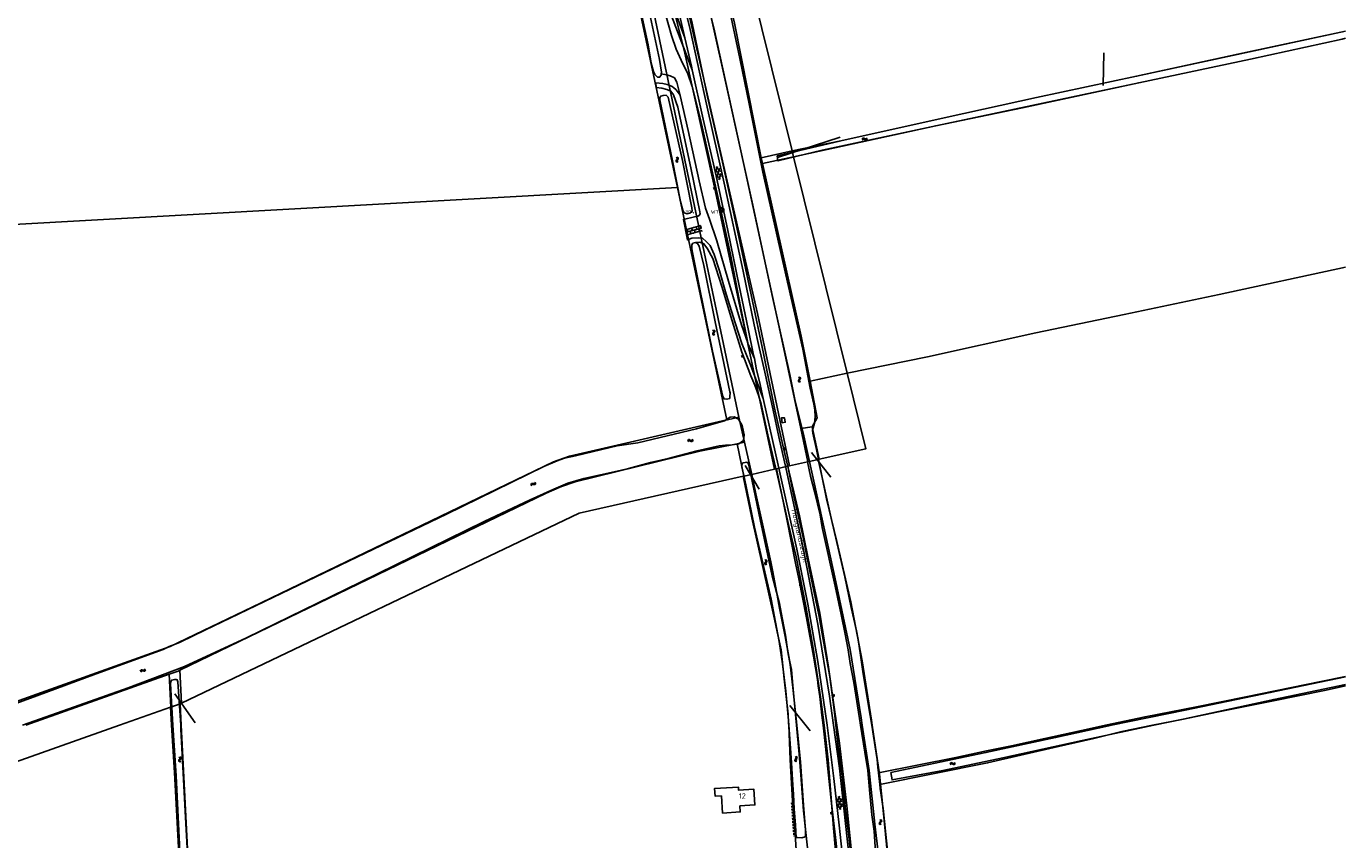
# Model space of a CAD drawing. Header units: metres. Extents: x 51973 to 58000, y 375000 to 380663.
# Tile 23 of 56: x 57387 to 58000, y 375947 to 376325. Entities that reach past the tile are written whole.
import ezdxf
from ezdxf.enums import TextEntityAlignment as Align

# ---------------------------------------------------------------- set-up
doc = ezdxf.new("R2010")
doc.units = ezdxf.units.M
doc.header["$LTSCALE"] = 0.1
doc.linetypes.add('LP', pattern=[14, 9, -5])
doc.layers.get('0').update_dxf_attribs({"linetype": 'CONTINUOUS'})
doc.layers.add('B-WA-OG-TOPOGRAFIE-G', color=253, linetype='CONTINUOUS')
doc.styles.add('ISOCP', font='ISOCP.shx', dxfattribs={"height": 1.8})

# ---------------------------------------------------------------- blocks, each defined once
blk = doc.blocks.new('S016')
at = {"color": 0, "linetype": 'Continuous'}
for points in [[(0.01, -0.38), (2.65, 1.15)], [(2.65, -1.15), (0.01, 0.38)], [(5.07, -1.15), (1.09, 1.15)], [(1.09, -1.15), (5.07, 1.15)], [(6.16, -0.38), (3.51, 1.15)], [(3.51, -1.15), (6.16, 0.37)]]:
    blk.add_lwpolyline(points, dxfattribs=at)
blk = doc.blocks.new('S05')
at = {"color": 0}
for p, q in [((0.08, 0.3), (0.38, 0.59)), ((0.11, -0.19), (0.41, 0.09)), ((0.38, 0.59), (0.68, 0.71)), ((0.41, 0.09), (0.71, 0.21)), ((0.68, 0.71), (1.01, 0.62)), ((0.71, 0.21), (1.02, 0.12)), ((1.01, 0.62), (1.33, 0.37)), ((1.02, 0.12), (1.36, -0.12)), ((1.33, 0.37), (1.66, 0.13)), ((1.66, 0.13), (1.97, 0.04)), ((1.97, 0.04), (2.28, 0.16)), ((2.28, 0.16), (2.58, 0.44)), ((1.36, -0.12), (1.68, -0.37)), ((1.68, -0.37), (2, -0.46)), ((2, -0.46), (2.31, -0.33)), ((2.31, -0.33), (2.61, -0.05))]:
    blk.add_line(p, q, dxfattribs=at)
blk = doc.blocks.new('S04')
at = {"color": 0}
for p, q in [((0, 0.5), (0.5, 0.5)), ((0, 0.25), (1, 0.25)), ((0, 0), (0.5, 0)), ((0, -0.25), (1, -0.25)), ((0, -0.5), (0.5, -0.5))]:
    blk.add_line(p, q, dxfattribs=at)
blk = doc.blocks.new('M01')
at = {"color": 0}
for radius in [1.05, 0.625]:
    blk.add_circle((0, 0), radius, dxfattribs=at)
blk = doc.blocks.new('BIJPIJL')
at = {"color": 0}
blk.add_line((0, 0), (1, 0), dxfattribs=at)
blk = doc.blocks.new('S024')
at = {"color": 0}
for p, q in [((0, 1.2), (6.7, 1.2)), ((0, 0), (6.7, 0)), ((0.2, 1.2), (0.2, 0)), ((1.25, 1.5), (1.25, 1.2)), ((1.25, 0), (1.25, -1.2)), ((2.3, 1.2), (2.3, 0)), ((3.35, 1.5), (3.35, 1.2)), ((3.35, 0), (3.35, -1.2)), ((4.4, 1.2), (4.4, 0)), ((5.45, 1.5), (5.45, 1.2)), ((5.45, 0), (5.45, -1.2)), ((6.5, 1.2), (6.5, 0)), ((0, -1.2), (6.7, -1.2)), ((0.2, -1.2), (0.2, -1.5)), ((2.3, -1.2), (2.3, -1.5)), ((4.4, -1.2), (4.4, -1.5)), ((6.5, -1.2), (6.5, -1.5))]:
    blk.add_line(p, q, dxfattribs=at)

msp = doc.modelspace()

# ---------------------------------------------------------------- linework, layer by layer
at = {"layer": 'B-WA-OG-TOPOGRAFIE-G'}
for points in [[(57535.225, 376891.882), (57538.24, 376883.36), (57603.75, 376635.38), (57661.03, 376410.47), (57667.55, 376382.86), (57717.931, 376143.206)], [(57535.225, 376891.882), (57538.995, 376883), (57546.072, 376859.954), (57555.298, 376830.615), (57568.38, 376793.076), (57571.967, 376786.061), (57573.074, 376783.956), (57574.001, 376781.766), (57574.707, 376779.622), (57575.241, 376777.429), (57587.971, 376728.253), (57616.358, 376616.441), (57662.021, 376433.442), (57692.535, 376313.692), (57706.633, 376250.038), (57734.592, 376118.988)], [(57633.437, 376613.416), (57638.04, 376594.84), (57706.36, 376324.07), (57720.33, 376260.55), (57737.98, 376179.2), (57746.8, 376137.98)], [(57658.12, 376608.17), (57742.69, 376266.94)], [(57646.21, 376605.61), (57648.27, 376597.37), (57715.9, 376326.16), (57728.42, 376263.68)], [(57644.657, 376571.473), (57648.399, 376554.719), (57653.706, 376532.095), (57660.646, 376505.09), (57664.313, 376488.353), (57671.979, 376460.911), (57678.048, 376437.28), (57685.077, 376412.794), (57692.59, 376380.829), (57703.677, 376335.144), (57714.158, 376288.61), (57724.2, 376242.999), (57733.826, 376198.261), (57741.672, 376162.962), (57744.117, 376150.675), (57747.853, 376135.844), (57754.525, 376105.687), (57762.542, 376068.798), (57769.646, 376035.276), (57774.77, 376003.554), (57775.31, 376000)], [(57647.668, 376510.164), (57650.274, 376499.59), (57662.227, 376452.727), (57669.803, 376422.985), (57678.162, 376390.584), (57687.096, 376356.77), (57695.292, 376323.323), (57702.931, 376288.574), (57711.178, 376251.829), (57719.951, 376210.942), (57722.672, 376198.088), (57725.129, 376186.097), (57727.462, 376175.537), (57729.998, 376164.142), (57733.995, 376146.457), (57736.637, 376134.075), (57739.92, 376118.956), (57747.827, 376082.237), (57754.733, 376046.982), (57760.124, 376013.574), (57762.02, 376000)], [(57649.861, 376509.918), (57688.666, 376356.994), (57726.658, 376191.296), (57741.556, 376120.551)], [(57696.345, 376304.612), (57686.628, 376329.604), (57682.083, 376344.445), (57676.024, 376363.41), (57669.926, 376381.707), (57667.341, 376389.5), (57665.654, 376392.193), (57663.85, 376393.767), (57661.367, 376393.914), (57658.553, 376393.803), (57657.785, 376397.491), (57660.525, 376397.835), (57662.035, 376398.352), (57662.944, 376399.386), (57663.292, 376400.984), (57663.351, 376403.902), (57661.287, 376412.803), (57650.917, 376453.525)], [(57652.341, 376453.441), (57660.966, 376420.183), (57666.775, 376399.361), (57668.102, 376394.235), (57669.877, 376389.185), (57675.726, 376370.106), (57683.751, 376345.054), (57687.954, 376332.764), (57692.93, 376319.426)], [(57729.353, 376151.886), (57727.585, 376159.713), (57726.167, 376165.229), (57725.173, 376170.364), (57724.855, 376172.004), (57722.369, 376184.237), (57718.142, 376204.225), (57712.927, 376229.837), (57707.467, 376255.262), (57701.452, 376281.566), (57696.345, 376304.612), (57695.97, 376306.302), (57692.93, 376319.426), (57690.906, 376328.162), (57686.936, 376344.916), (57680.526, 376370.422), (57673.083, 376398.55), (57666.742, 376422.237), (57663.227, 376435.897), (57661.824, 376441.887), (57659.768, 376450.173)], [(57662.227, 376452.727), (57669.803, 376422.985), (57678.162, 376390.584), (57687.096, 376356.77), (57695.292, 376323.323), (57702.931, 376288.574), (57711.178, 376251.829), (57719.951, 376210.942), (57722.672, 376198.088), (57725.129, 376186.097), (57727.462, 376175.537), (57729.998, 376164.142), (57733.995, 376146.457), (57736.637, 376134.075), (57739.92, 376118.956), (57747.827, 376082.237), (57754.733, 376046.982), (57760.124, 376013.574), (57762.02, 376000)], [(57685.077, 376412.794), (57692.59, 376380.829), (57703.677, 376335.144), (57714.158, 376288.61), (57724.2, 376242.999), (57733.826, 376198.261), (57741.672, 376162.962), (57744.117, 376150.675), (57747.853, 376135.844), (57754.525, 376105.687), (57762.542, 376068.798), (57769.646, 376035.276), (57774.77, 376003.554), (57775.31, 376000)], [(57675.815, 376316.207), (57677.297, 376307.708), (57678.277, 376303.767), (57678.902, 376302.364), (57680.205, 376301.085), (57681.117, 376301.107), (57681.892, 376302.022), (57681.923, 376302.626), (57681.968, 376303.51), (57681.072, 376309.305), (57676.859, 376328.882), (57672.158, 376350.473), (57665.683, 376383.514), (57664.535, 376388.465), (57663.808, 376390.494), (57662.683, 376391.357), (57661.3, 376391.085), (57659.937, 376390.698), (57659.744, 376390.001), (57659.929, 376388.65), (57665.913, 376362.467), (57671.108, 376337.685), (57675.815, 376316.207)], [(57722.094, 376177.647), (57718.9, 376193.872), (57713.968, 376219.562), (57708.162, 376245.766), (57700.089, 376281.508), (57696.28, 376296.823), (57694.093, 376303.119), (57692.002, 376307.316), (57688.869, 376314.085), (57686.645, 376320.51), (57683.952, 376330.339), (57680.704, 376342.835), (57674.753, 376363.511), (57668.668, 376382.028), (57666.166, 376388.463), (57664.924, 376390.124), (57662.683, 376391.357)], [(57679.545, 376391.615), (57690.135, 376352.043), (57696.274, 376326.23), (57703.428, 376291.947), (57710.453, 376261.674), (57716.547, 376233.392), (57723.661, 376200.034), (57729.369, 376172.723), (57734.623, 376147.336), (57738.774, 376128.845), (57746.116, 376097.308), (57750.161, 376077.552), (57755.686, 376052.048), (57759.599, 376027.095), (57762.641, 376006.317), (57763.545, 376000)], [(57661.425, 376381.617), (57666.403, 376358.257), (57689.5, 376249.88)], [(57729.049, 376256.94), (57722.896, 376287.92), (57718.453, 376309.815), (57713.303, 376334.054)], [(57756.73, 376267.281), (57736.114, 376262.269), (57735.786, 376264.629), (57765.422, 376271.584), (57814.793, 376282.548), (57856.356, 376291.635), (57902.828, 376301.594), (57949.925, 376311.838), (58000, 376322.484)], [(58000, 376322.478), (57902.828, 376301.594), (57856.356, 376291.635), (57814.793, 376282.548), (57765.422, 376271.584), (57742.69, 376266.94)], [(57743.37, 376264.18), (57809.458, 376278.539), (57903.873, 376298.528), (57955.725, 376309.508), (57998.456, 376318.874), (58000, 376319.196)], [(58000, 376319.196), (57998.456, 376318.874), (57955.725, 376309.508), (57903.873, 376298.528), (57849.853, 376286.911)], [(57779.95, 376000), (57779.605, 376002.331), (57775.249, 376029.947), (57770.013, 376057.439), (57763.492, 376085.437), (57758.739, 376105.298), (57754.027, 376128.205), (57752.386, 376135.714), (57752.229, 376137.115), (57752.535, 376138.223), (57753.067, 376140.366), (57753.493, 376143.276), (57753.273, 376146.4), (57752.849, 376149.271), (57751.176, 376156.668), (57747.686, 376174.798), (57739.821, 376209.351), (57729.049, 376256.94), (57722.896, 376287.92), (57718.453, 376309.815)], [(57690.721, 376292.657), (57689.124, 376298.8), (57688.04, 376300.759), (57686.063, 376301.826), (57684.361, 376302.25), (57681.923, 376302.626)], [(57729.353, 376151.886), (57723.029, 376168.293), (57719.43, 376177.348), (57716.282, 376186.957), (57712.091, 376200.297), (57709.038, 376211.09), (57706.499, 376218.817), (57704.66, 376222.986), (57702.857, 376224.8), (57701.062, 376226.311), (57699.175, 376226.474), (57696.166, 376226.285), (57694.048, 376225.551), (57692.182, 376235.021), (57697.361, 376236.181), (57698.576, 376236.413), (57699.473, 376236.827), (57699.969, 376237.721), (57699.904, 376238.547), (57695.786, 376258.232), (57689.638, 376287.194), (57687.665, 376293.004), (57686.418, 376294.669), (57684.449, 376295.445), (57682.241, 376295.968), (57679.571, 376296.379), (57679.417, 376298.463), (57682.636, 376298.158), (57684.64, 376297.811), (57685.889, 376297.345)], [(57685.889, 376297.345), (57687.021, 376296.81), (57687.731, 376296.199), (57688.719, 376295.368), (57689.41, 376294.429), (57690.641, 376292.766), (57690.721, 376292.657), (57694.372, 376276.39), (57699.52, 376252.951), (57702.524, 376240.276), (57704.318, 376235.136), (57707.747, 376225.143), (57713.181, 376206.316), (57719.249, 376186.01), (57722.094, 376177.647), (57722.156, 376177.464), (57725.173, 376170.364)], [(57686.953, 376263.056), (57690.87, 376243.384), (57691.973, 376239.385), (57692.596, 376238.159), (57693.917, 376237.612), (57695.262, 376237.899), (57696.217, 376238.855), (57696.171, 376240.438), (57691.732, 376262.381), (57685.061, 376291.918), (57684.211, 376292.714), (57682.748, 376292.586), (57681.672, 376292.347), (57681.27, 376291.751), (57681.239, 376290.589), (57685.6, 376269.663), (57686.953, 376263.056)], [(57849.853, 376286.911), (57809.458, 376278.539), (57756.73, 376267.281)], [(57728.42, 376263.68), (57742.69, 376266.94)], [(57742.69, 376266.94), (57743.37, 376264.18)], [(57728.42, 376263.68), (57728.97, 376261.08)], [(57728.97, 376261.08), (57743.37, 376264.18)], [(57728.97, 376261.08), (57746.99, 376180.83), (57751.09, 376159.95)], [(57743.37, 376264.18), (57768.3, 376163.59)], [(57754.027, 376128.205), (57752.386, 376135.714), (57752.229, 376137.115), (57752.535, 376138.223), (57753.067, 376140.366), (57753.493, 376143.276), (57753.273, 376146.4), (57752.849, 376149.271), (57751.176, 376156.668), (57747.686, 376174.798), (57739.821, 376209.351), (57729.049, 376256.94)], [(57241.899, 376225.019), (57689.5, 376249.88)], [(57689.5, 376249.88), (57712.414, 376141.926)], [(57696.112, 376222.608), (57696.104, 376221.407), (57696.473, 376219.741), (57699.77, 376202.622), (57705.679, 376173.889), (57710.559, 376152.771)], [(57713.883, 376154.502), (57713.778, 376155.005), (57707.041, 376187.455), (57701.711, 376213.586), (57699.575, 376222.567), (57698.807, 376223.902), (57697.85, 376224.389), (57696.613, 376224.007), (57696.116, 376223.303), (57696.112, 376222.608)], [(57757.572, 376000), (57755.971, 376013.283), (57752.648, 376034.868), (57749.046, 376055.37), (57744.603, 376078.324), (57740.988, 376093.274), (57735.788, 376116.678), (57731.42, 376134.935), (57728.336, 376149.246), (57727.037, 376153.358), (57725.405, 376158.034), (57723.513, 376162.383), (57719.356, 376173.33), (57714.881, 376187.863), (57709.99, 376203.9), (57705.815, 376216.884), (57703.378, 376221.43), (57701.752, 376223.652), (57699.842, 376224.499), (57697.85, 376224.389)], [(58000, 376212.859), (57941.166, 376200.174), (57897.011, 376190.804), (57856.081, 376182.286), (57805.589, 376171.24), (57768.3, 376163.59)], [(57751.09, 376159.95), (57768.3, 376163.59)], [(57768.3, 376163.59), (57777, 376128.5), (57755.31, 376123.64)], [(57710.559, 376152.771), (57711.125, 376151.651), (57712.433, 376151.474), (57713.733, 376151.88), (57713.86, 376152.798), (57713.883, 376154.502)], [(57751.09, 376159.95), (57754.43, 376142.92), (57752.13, 376138.62)], [(57758.957, 376000), (57754.638, 376029.71), (57749.99, 376056.243), (57744.918, 376081.809), (57736.515, 376119.442), (57729.353, 376151.886)], [(57698.239, 376137.828), (57711.316, 376141.457), (57713.989, 376143.104), (57715.82, 376143.267), (57717.778, 376142.32), (57719.511, 376139.371), (57720.514, 376135.022), (57720.188, 376132.35), (57718.014, 376130.766), (57713.948, 376130.154)], [(57712.414, 376141.926), (57712.721, 376141.997), (57717.931, 376143.206)], [(57717.931, 376143.206), (57720.601, 376131.528)], [(57738.13, 376140.583), (57737.758, 376142.837), (57739.179, 376142.911), (57739.504, 376140.824), (57738.13, 376140.583)], [(57351.262, 376000), (57453.67, 376036.68), (57491.7, 376054.94), (57631.86, 376122.38), (57639.28, 376125.02), (57712.414, 376141.926)], [(57698.239, 376137.828), (57671.097, 376131.243)], [(57746.8, 376137.98), (57752.13, 376138.62)], [(57746.8, 376137.98), (57750.11, 376122.47)], [(57752.13, 376138.62), (57755.31, 376123.64)], [(57458.18, 376025.602), (57628.34, 376107.9), (57635.61, 376110.92), (57641.94, 376113.06), (57699.8, 376127.35), (57717.12, 376130.83)], [(57633.526, 376122.925), (57637.001, 376124.16), (57642.082, 376125.263), (57661.429, 376129.882)], [(57661.429, 376129.882), (57671.097, 376131.243)], [(57676.916, 376122.095), (57685.055, 376123.901), (57698.535, 376127.477), (57708.898, 376129.885), (57711.693, 376130.098), (57713.948, 376130.154)], [(57717.12, 376130.83), (57720.601, 376131.528)], [(57717.12, 376130.83), (57720.34, 376115.79)], [(57720.601, 376131.528), (57724.011, 376116.614)], [(57779.95, 376000), (57779.605, 376002.331), (57775.249, 376029.947), (57770.013, 376057.439), (57763.492, 376085.437), (57758.739, 376105.298), (57754.027, 376128.205)], [(57353.574, 376000), (57366.173, 376004.49), (57391.69, 376013.752), (57419.186, 376023.971), (57450.38, 376035.223), (57453.15, 376036.595), (57455.717, 376037.556), (57458.339, 376038.678), (57469.795, 376044.278), (57529.029, 376072.66), (57582.059, 376098.179), (57627.363, 376120.217), (57633.526, 376122.925)], [(57666.678, 376119.338), (57662.831, 376118.333), (57645.878, 376114.742), (57638.54, 376112.585), (57632.038, 376109.796), (57621.041, 376104.789), (57599.535, 376094.707), (57542.135, 376066.538), (57489.074, 376040.717), (57460.246, 376027.333), (57434.059, 376017.454), (57401.232, 376005.749), (57385.051, 376000)], [(57666.678, 376119.338), (57676.916, 376122.095)], [(57719.337, 376120.074), (57719.363, 376121.198), (57719.854, 376121.899), (57720.934, 376122.192), (57721.712, 376122.202), (57722.348, 376121.744)], [(57719.337, 376120.074), (57720.4, 376115.492)], [(57744.897, 376000), (57743.297, 376016.249), (57741.773, 376028.292), (57740.768, 376034.157), (57739.585, 376041.93), (57738.28, 376049.141), (57736.823, 376056.563), (57733.438, 376069.425), (57727.848, 376095.635), (57722.614, 376120.824), (57722.348, 376121.744)], [(57724.011, 376116.614), (57734.592, 376118.988)], [(57734.592, 376118.988), (57735.537, 376119.2)], [(57735.537, 376119.2), (57740.749, 376120.37)], [(57735.537, 376119.2), (57740.268, 376095.864), (57744.281, 376075.307), (57745.925, 376067.995), (57749.48, 376050.018), (57752.66, 376032.077), (57754.596, 376021.295), (57754.9, 376018.315), (57755.648, 376013.362), (57756.598, 376004.795), (57757.156, 376000)], [(57740.749, 376120.37), (57741.556, 376120.551)], [(57740.749, 376120.37), (57743.274, 376108.008), (57747.83, 376087.207), (57751.344, 376069.952), (57755.328, 376050.608), (57756.664, 376042.495), (57760.288, 376022.581), (57762.287, 376007.179), (57763.083, 376000)], [(57741.556, 376120.551), (57749.857, 376122.413)], [(57749.857, 376122.413), (57750.11, 376122.47)], [(57749.857, 376122.413), (57751.288, 376115.795), (57753.139, 376108.652), (57755.708, 376097.769), (57756.665, 376091.887), (57762.798, 376064.614), (57765.515, 376051.447), (57767.435, 376042.368), (57768.847, 376035.004), (57769.649, 376028.722), (57771.4, 376019.849), (57774.061, 376003.132), (57774.568, 376000)], [(57754.853, 376123.537), (57750.11, 376122.47)], [(57755.31, 376123.64), (57754.853, 376123.537)], [(57754.853, 376123.537), (57760.813, 376096.239), (57767.178, 376069.018), (57770.156, 376054.691), (57772.7, 376043.924), (57773.381, 376039.809), (57774.508, 376032.625), (57775.743, 376023.879), (57778.427, 376008.144), (57779.725, 376000)], [(57720.003, 376115.714), (57643.7, 376098.6), (57458.966, 376010.271)], [(57720.34, 376115.79), (57720.003, 376115.714)], [(57720.003, 376115.714), (57723.973, 376096.462), (57734.522, 376049.367), (57735.824, 376043.392), (57737.67, 376035.025), (57739.051, 376021.552), (57740.848, 376005.214), (57741.114, 376000.925), (57741.153, 376000)], [(57720.34, 376115.79), (57724.011, 376116.614)], [(57720.4, 376115.492), (57725.279, 376091.993), (57732.947, 376058.589), (57734.97, 376047.933), (57736.716, 376038.989), (57738.311, 376028.561), (57739.768, 376015.826), (57740.982, 376002.183), (57741.157, 376000)], [(57724.011, 376116.614), (57725.906, 376107.619), (57729.038, 376093.692), (57732.889, 376076.025), (57733.843, 376071.241), (57735.504, 376062.226), (57736.904, 376054.371), (57739.479, 376041.294), (57741.584, 376030.306), (57742.46, 376025.869), (57742.688, 376022.14), (57743.006, 376018.553), (57744.462, 376003.394), (57744.758, 376000)], [(57453.18, 376023.721), (57457.39, 376025.22), (57458.18, 376025.602)], [(57458.18, 376025.602), (57458.966, 376010.271)], [(57386.542, 376000), (57453.18, 376023.721)], [(57453.18, 376023.721), (57454.03, 376008.45)], [(57454.945, 376000), (57453.77, 376019.351), (57453.945, 376020.384), (57454.402, 376021.046), (57455.056, 376021.203), (57455.817, 376021.335), (57456.425, 376021.35), (57456.863, 376021.166), (57457.229, 376020.202), (57458.568, 376000)], [(57888.404, 376000), (57906.799, 376003.985), (57930.768, 376008.671), (57953.667, 376013.236), (57988.439, 376020.363), (58000, 376022.695)], [(57891.257, 376000), (57925.493, 376007.104), (57964.988, 376015.219), (58000, 376022.577)], [(57910.243, 376000), (57923.925, 376002.734), (57940.963, 376006.218), (57966.533, 376011.388), (57990.915, 376016.41), (58000, 376018.313)], [(58000, 376019.012), (57966.632, 376012.017), (57924.55, 376002.923), (57910.877, 376000)], [(57453.82, 376008.375), (57430.177, 376000)], [(57454.03, 376008.45), (57453.82, 376008.375)], [(57454.31, 376000), (57453.82, 376008.375)], [(57458.223, 376009.936), (57454.03, 376008.45)], [(57458.223, 376009.936), (57458.385, 376009.993), (57458.966, 376010.271)], [(57458.223, 376009.936), (57458.734, 376000)], [(57430.177, 376000), (57103.217, 375884.183)], [(57475.215, 375611.33), (57471.605, 375672.5), (57468.552, 375730.627), (57465.109, 375798.401), (57459.879, 375899.765), (57455.59, 375978.145), (57454.31, 376000)], [(57460.46, 375887.916), (57458.905, 375925.482), (57456.373, 375976.484), (57454.945, 376000)], [(57458.568, 376000), (57458.684, 375998.253), (57460.571, 375960.153), (57462.438, 375925.873), (57464.31, 375891.45)], [(57458.734, 376000), (57466.19, 375854.898), (57471.825, 375750.194), (57476.003, 375672.173), (57478.462, 375617.774)], [(57741.153, 376000), (57741.824, 375983.895), (57742.97, 375964.953), (57744.189, 375949.46), (57744.815, 375939.691), (57745.479, 375927.04), (57745.789, 375918.99), (57745.789, 375910.217), (57745.543, 375906.716)], [(57741.157, 376000), (57741.839, 375991.482), (57742.448, 375982.554), (57742.914, 375974.647), (57743.321, 375967.856), (57743.683, 375961.169), (57744.243, 375953.774), (57744.504, 375950.711), (57744.618, 375947.947)], [(57744.758, 376000), (57745.935, 375986.531), (57746.746, 375976.958), (57748.05, 375960.301), (57748.803, 375953.154), (57750.057, 375941.607), (57751.166, 375931.248), (57752.458, 375920.076), (57753.451, 375909.69), (57753.954, 375904.194), (57754.313, 375899.885), (57754.878, 375895.744), (57754.555, 375889.76)], [(57748.771, 375948.231), (57748.99, 375948.939), (57749.029, 375951.302), (57747.988, 375962.962), (57746.572, 375982.992), (57744.897, 376000)], [(57757.156, 376000), (57758.298, 375990.179), (57759.711, 375976.839), (57761.098, 375963.616), (57763.285, 375945.207), (57765.124, 375926.719), (57766.002, 375921.186), (57767.528, 375908.969), (57768.467, 375899.913), (57769.838, 375893.271), (57770.56, 375888.434)], [(57763.94, 375929.828), (57762.032, 375952.175), (57759.497, 375984.034), (57757.572, 376000)], [(57770.955, 375891.75), (57770.994, 375892.741), (57770.475, 375899.437), (57768.988, 375911.99), (57767.844, 375922.715), (57767.335, 375927.49), (57767.33, 375927.538), (57764.563, 375953.574), (57762.069, 375975.281), (57759.124, 375998.848), (57758.957, 376000)], [(57762.02, 376000), (57764.802, 375980.089), (57768.253, 375947.341), (57772.37, 375911.011), (57774.475, 375893.533), (57774.84, 375891.045), (57775.163, 375886.264), (57775.19, 375886.123)], [(57763.083, 376000), (57764.187, 375990.047), (57765.766, 375977.598), (57767.497, 375960.672), (57769.05, 375948.339), (57770.223, 375938.238), (57771.045, 375929.155), (57771.85, 375921.776), (57772.905, 375912.745), (57773.907, 375903.947), (57774.498, 375899.69), (57776.669, 375887.864), (57777.352, 375884.017)], [(57763.545, 376000), (57764.724, 375991.762), (57768.182, 375962.662), (57770.735, 375936.632), (57772.338, 375923.68), (57774.032, 375910.255), (57775.219, 375898.396), (57776.008, 375890.577), (57776.574, 375886.585), (57777.214, 375882.67), (57777.87, 375880.304), (57778.785, 375878.561), (57780.552, 375876.068)], [(57774.568, 376000), (57776.577, 375987.603), (57777.902, 375978.999), (57778.83, 375968.355), (57779.861, 375958.344), (57780.809, 375950.875), (57781.355, 375943.559), (57781.792, 375938.901), (57781.94, 375937.429)], [(57775.31, 376000), (57778.491, 375979.074), (57781.108, 375954.129), (57782.917, 375939.64), (57783.398, 375937.955), (57784.117, 375937.495), (57785.264, 375937.427), (57786.175, 375937.853), (57786.84, 375938.611), (57787.08, 375939.899), (57785.048, 375960.636), (57783.308, 375977.346), (57779.95, 376000)], [(57779.725, 376000), (57780.21, 375996.961), (57781.285, 375990.008), (57782.241, 375984.127), (57782.56, 375980.54), (57782.852, 375977.966)], [(57782.852, 375977.966), (57818.888, 375985.092), (57833.086, 375988.179), (57844.664, 375990.43), (57860.23, 375993.948), (57880.843, 375998.362), (57888.404, 376000)], [(57783.466, 375972.558), (57833.616, 375982.567), (57866.579, 375990.139), (57882.958, 375993.84), (57896.006, 375997.155), (57910.243, 376000)], [(57812.714, 375979.035), (57789.168, 375974.646), (57788.663, 375978.059), (57832.806, 375987.36), (57865.229, 375994.283), (57889.97, 375999.733), (57891.257, 376000)], [(57910.877, 376000), (57877.573, 375992.88), (57840.651, 375984.959), (57812.714, 375979.035)], [(57782.852, 375977.966), (57783.466, 375972.558)], [(57709.891, 375967.294), (57706.945, 375967.112), (57706.725, 375970.652), (57717.785, 375971.338), (57717.876, 375969.85), (57724.973, 375970.289), (57725.424, 375962.994), (57718.48, 375962.564), (57718.653, 375959.765), (57710.389, 375959.253), (57709.891, 375967.294)], [(57783.466, 375972.558), (57783.681, 375970.671), (57785.045, 375961.345), (57786.288, 375949.308), (57787.478, 375937.503), (57788.215, 375926.084), (57788.662, 375917.039), (57789.045, 375907.735), (57789.526, 375901.257), (57789.602, 375896.031), (57789.697, 375893.387)], [(57748.771, 375948.231), (57747.185, 375947.784), (57745.256, 375947.849), (57744.618, 375947.947)]]:
    msp.add_lwpolyline(points, dxfattribs=at)
at = {"layer": 'B-WA-OG-TOPOGRAFIE-G', "linetype": 'LP'}
msp.add_lwpolyline([(57742.462, 375964.049), (57743.602, 375948.513)], dxfattribs=at)

# ---------------------------------------------------------------- block references
at = {"layer": 'B-WA-OG-TOPOGRAFIE-G', "color": 7}
for p, xscale, yscale, rotation in [((57887.235, 376297.255), 15.21126059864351, 15.21126059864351, 88.64387264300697), ((57735.935, 376263.805), 30.64013619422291, 30.64013619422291, 17.87553914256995), ((57751.725, 376126.795), 14.550879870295, 14.550879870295, 308.1930542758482), ((57720.955, 376120.785), 12.83387088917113, 12.83387088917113, 300.5794015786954), ((57455.785, 376014.655), 16.55282854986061, 16.55282854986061, 305.2483665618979), ((57741.685, 376009.235), 15.05696440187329, 15.05696440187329, 308.4553744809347)]:
    msp.add_blockref('BIJPIJL', p, dxfattribs=dict(at, xscale=xscale, yscale=yscale, rotation=rotation))
at = {"layer": 'B-WA-OG-TOPOGRAFIE-G'}
for name, p, rotation in [('S05', (57777.755, 376272.787), 192.3548269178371), ('S05', (57689.54, 376261.467), 94.87788086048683), ('S016', (57707.65, 376259.601), 283.1191446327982), ('S04', (57707.105, 376249.604), 194.6824090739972), ('S024', (57694.14, 376229.254), 15.24507033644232), ('S05', (57706.654, 376181.16), 99.37757912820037), ('S04', (57720.079, 376171.648), 199.6488744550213), ('S05', (57746.487, 376159.321), 99.37757912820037), ('S05', (57694.117, 376131.894), 12.93881062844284), ('S04', (57738.846, 376128.458), 13.34990055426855), ('S05', (57621.314, 376111.418), 27.51306118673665), ('S05', (57730.236, 376077.107), 277.9923139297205), ('S04', (57746.97, 376065.572), 190.8448472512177), ('S05', (57439.827, 376024.814), 23.77047580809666), ('S04', (57761.605, 376013.82), 9.004377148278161), ('S05', (57457.927, 375985.497), 274.2448620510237), ('S05', (57744.306, 375985.688), 274.0121711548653), ('S05', (57816.043, 375981.846), 10.65836150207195), ('S016', (57764.466, 375967.005), 275.7390984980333), ('S04', (57761.494, 375959.235), 184.6971269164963), ('S05', (57783.938, 375953.644), 90.91665425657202)]:
    msp.add_blockref(name, p, dxfattribs=dict(at, rotation=rotation))
ref = msp.add_blockref('M01', (57709.97, 376239.49), dxfattribs=at)
ref.add_attrib('0', '304      W77', dxfattribs={"layer": '0', "color": 0, "height": 1.8, "style": 'ISOCP'}).set_placement((57709.97, 376239.49), align=Align.TOP_RIGHT)

# ---------------------------------------------------------------- texts
at = {"layer": 'B-WA-OG-TOPOGRAFIE-G', "style": 'ISOCP'}
msp.add_text('Hooglandsedijk', height=2.5, rotation=282.590951, dxfattribs=at).set_placement((57742.394, 376100.168))
msp.add_text('12', height=2.5, dxfattribs=at).set_placement((57717.91, 375965.925))

doc.saveas('drawing.dxf')
